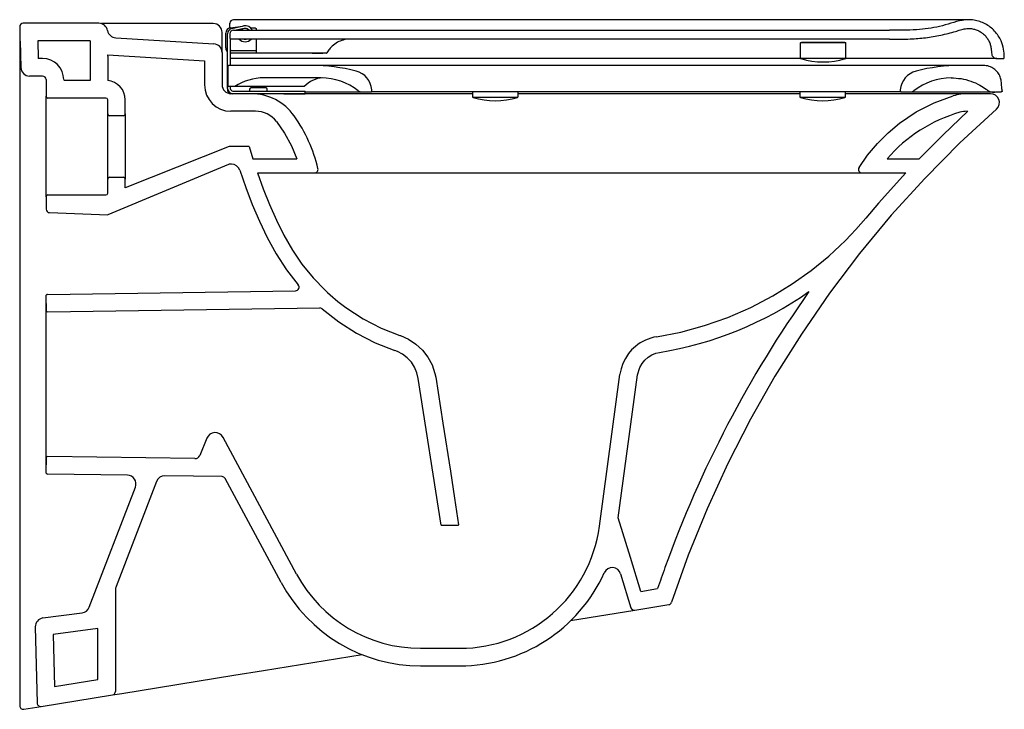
# Model space of a CAD drawing. Header units: millimetres. Extents: x 4696.423 to 4696.982, y 1875.544 to 1875.935.
import ezdxf

# ---------------------------------------------------------------- set-up
doc = ezdxf.new("R2010")
doc.units = ezdxf.units.MM
doc.layers.add('indusa', color=3, linetype='Continuous')
doc.layers.add('SANINDUSA', color=3, linetype='Continuous')

msp = doc.modelspace()

# ---------------------------------------------------------------- linework, layer by layer
at = {"layer": 'indusa'}
for p, q in [((4696.467869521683, 1875.933283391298), (4696.424869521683, 1875.933283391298)), ((4696.532869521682, 1875.933068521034), (4696.469319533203, 1875.933068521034)), ((4696.422869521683, 1875.931283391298), (4696.422869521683, 1875.92372063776)), ((4696.537869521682, 1875.925219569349), (4696.537869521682, 1875.928068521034)), ((4696.422869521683, 1875.92372063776), (4696.422869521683, 1875.918560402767)), ((4696.423132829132, 1875.923057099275), (4696.423516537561, 1875.908154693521)), ((4696.462869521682, 1875.923283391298), (4696.433130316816, 1875.923283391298)), ((4696.433130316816, 1875.923283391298), (4696.433387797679, 1875.913283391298)), ((4696.462869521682, 1875.923283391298), (4696.462869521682, 1875.900737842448)), ((4696.477414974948, 1875.925003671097), (4696.533176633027, 1875.921572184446)), ((4696.537869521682, 1875.916581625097), (4696.537869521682, 1875.925219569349)), ((4696.422869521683, 1875.918560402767), (4696.422869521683, 1875.913889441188)), ((4696.537869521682, 1875.916581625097), (4696.537869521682, 1875.898283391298)), ((4696.422869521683, 1875.913889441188), (4696.422869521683, 1875.892449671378)), ((4696.435869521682, 1875.913283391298), (4696.433387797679, 1875.913283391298)), ((4696.472869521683, 1875.91526447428), (4696.527869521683, 1875.911879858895)), ((4696.472869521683, 1875.914505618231), (4696.472869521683, 1875.91526447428)), ((4696.472869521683, 1875.914505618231), (4696.472869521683, 1875.900737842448)), ((4696.527869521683, 1875.911879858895), (4696.527869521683, 1875.898283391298)), ((4696.435869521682, 1875.903283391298), (4696.428514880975, 1875.903283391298)), ((4696.437869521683, 1875.901283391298), (4696.437869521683, 1875.891783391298)), ((4696.462869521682, 1875.900783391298), (4696.447869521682, 1875.900783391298)), ((4696.422869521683, 1875.892449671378), (4696.422869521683, 1875.890918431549)), ((4696.422869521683, 1875.890918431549), (4696.422869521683, 1875.851820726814)), ((4696.437869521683, 1875.834783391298), (4696.437869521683, 1875.891783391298)), ((4696.471869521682, 1875.890783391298), (4696.438869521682, 1875.890783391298)), ((4696.472869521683, 1875.881783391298), (4696.472869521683, 1875.889783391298)), ((4696.482869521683, 1875.881783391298), (4696.482869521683, 1875.889783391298)), ((4696.554369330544, 1875.893283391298), (4696.542869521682, 1875.893283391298)), ((4696.68005651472, 1875.893283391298), (4696.554369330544, 1875.893283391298)), ((4696.866056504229, 1875.893283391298), (4696.706056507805, 1875.893283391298)), ((4696.916931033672, 1875.893283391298), (4696.892056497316, 1875.893283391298)), ((4696.946109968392, 1875.893283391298), (4696.916931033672, 1875.893283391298)), ((4696.961803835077, 1875.893283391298), (4696.946109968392, 1875.893283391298)), ((4696.9744598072, 1875.893283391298), (4696.961803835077, 1875.893283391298)), ((4696.556884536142, 1875.883283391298), (4696.542869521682, 1875.883283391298)), ((4696.472869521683, 1875.844783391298), (4696.472869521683, 1875.881783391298)), ((4696.481869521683, 1875.880783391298), (4696.473869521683, 1875.880783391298)), ((4696.482869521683, 1875.881783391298), (4696.482869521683, 1875.844783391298)), ((4696.541869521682, 1875.863283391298), (4696.482869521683, 1875.839768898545)), ((4696.553313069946, 1875.863283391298), (4696.541869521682, 1875.863283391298)), ((4696.553313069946, 1875.863283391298), (4696.555322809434, 1875.856283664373)), ((4696.555321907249, 1875.856283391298), (4696.580299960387, 1875.856283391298)), ((4696.915721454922, 1875.856283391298), (4696.933819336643, 1875.856283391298)), ((4696.422869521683, 1875.851820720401), (4696.422869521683, 1875.545633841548)), ((4696.541500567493, 1875.853129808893), (4696.472869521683, 1875.824561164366)), ((4696.543150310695, 1875.853283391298), (4696.54226916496, 1875.853283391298)), ((4696.472869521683, 1875.836783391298), (4696.472869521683, 1875.844783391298)), ((4696.473869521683, 1875.845783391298), (4696.481869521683, 1875.845783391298)), ((4696.482869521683, 1875.839768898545), (4696.482869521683, 1875.844783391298)), ((4696.557889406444, 1875.848283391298), (4696.59038244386, 1875.848283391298)), ((4696.59038244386, 1875.848283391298), (4696.901402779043, 1875.848283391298)), ((4696.901402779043, 1875.848283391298), (4696.926231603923, 1875.848283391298)), ((4696.926232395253, 1875.848284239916), (4696.910692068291, 1875.831008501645)), ((4696.437869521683, 1875.834783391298), (4696.437869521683, 1875.827714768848)), ((4696.438869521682, 1875.835783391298), (4696.471869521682, 1875.835783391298)), ((4696.91069206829, 1875.831008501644), (4696.90356692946, 1875.822659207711)), ((4696.439799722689, 1875.825715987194), (4696.472869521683, 1875.824561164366)), ((4696.437737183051, 1875.778282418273), (4696.437737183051, 1875.678284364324)), ((4696.437737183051, 1875.778282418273), (4696.43785481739, 1875.770283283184)), ((4696.438722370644, 1875.779297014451), (4696.579628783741, 1875.781369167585)), ((4696.438869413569, 1875.769298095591), (4696.593301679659, 1875.771569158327)), ((4696.638843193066, 1875.755957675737), (4696.639128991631, 1875.755861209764)), ((4696.662232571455, 1875.648283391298), (4696.649338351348, 1875.731539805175)), ((4696.752232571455, 1875.647569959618), (4696.763895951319, 1875.733878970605)), ((4696.762962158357, 1875.65229628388), (4696.77394574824, 1875.733574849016)), ((4696.580216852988, 1875.620361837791), (4696.538377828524, 1875.698079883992)), ((4696.529240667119, 1875.697546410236), (4696.525157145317, 1875.687873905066)), ((4696.522349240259, 1875.686041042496), (4696.438869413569, 1875.687268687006)), ((4696.43785481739, 1875.686283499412), (4696.437737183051, 1875.678284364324)), ((4696.484047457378, 1875.676603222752), (4696.438722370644, 1875.677269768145)), ((4696.537843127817, 1875.675812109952), (4696.505356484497, 1875.676289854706)), ((4696.46239244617, 1875.601596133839), (4696.488640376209, 1875.669808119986)), ((4696.500616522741, 1875.673086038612), (4696.477622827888, 1875.613331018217)), ((4696.57141170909, 1875.615621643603), (4696.539574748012, 1875.674760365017)), ((4696.662232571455, 1875.648271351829), (4696.672232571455, 1875.648271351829)), ((4696.672232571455, 1875.648283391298), (4696.672232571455, 1875.648455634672)), ((4696.769789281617, 1875.629932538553), (4696.762962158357, 1875.65229628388)), ((4696.775682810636, 1875.610626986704), (4696.769789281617, 1875.629932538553)), ((4696.764282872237, 1875.620570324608), (4696.770149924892, 1875.601351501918)), ((4696.477289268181, 1875.611535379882), (4696.477289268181, 1875.553810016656)), ((4696.775682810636, 1875.610626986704), (4696.785292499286, 1875.612185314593)), ((4696.772382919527, 1875.599961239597), (4696.791669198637, 1875.603088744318)), ((4696.436043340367, 1875.595492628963), (4696.458378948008, 1875.598434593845)), ((4696.73580837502, 1875.59403023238), (4696.772382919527, 1875.599961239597)), ((4696.431697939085, 1875.590406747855), (4696.43281057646, 1875.54719431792)), ((4696.467289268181, 1875.589521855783), (4696.44181044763, 1875.586165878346)), ((4696.44181044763, 1875.586165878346), (4696.442571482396, 1875.556608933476)), ((4696.467289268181, 1875.560617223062), (4696.467289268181, 1875.589521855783)), ((4696.561433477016, 1875.565753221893), (4696.617411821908, 1875.574830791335)), ((4696.650658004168, 1875.578283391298), (4696.672953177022, 1875.578283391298)), ((4696.544617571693, 1875.563026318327), (4696.561433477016, 1875.565753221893)), ((4696.650658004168, 1875.568283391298), (4696.672953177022, 1875.568283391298)), ((4696.442571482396, 1875.556608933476), (4696.467289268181, 1875.560617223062)), ((4696.480854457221, 1875.552686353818), (4696.544617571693, 1875.563026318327)), ((4696.475609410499, 1875.551835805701), (4696.480854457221, 1875.552686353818)), ((4696.435130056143, 1875.545271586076), (4696.475609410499, 1875.551835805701)), ((4696.425189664, 1875.543659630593), (4696.435130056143, 1875.545271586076))]:
    msp.add_line(p, q, dxfattribs=at)
at = {"layer": 'indusa', "flags": 128}
for points in [[(4696.899707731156, 1875.851344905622), (4696.904615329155, 1875.858444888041), (4696.910147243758, 1875.865068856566), (4696.916203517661, 1875.871117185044), (4696.922781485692, 1875.876596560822), (4696.932259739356, 1875.88293880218), (4696.942477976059, 1875.888121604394), (4696.953278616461, 1875.892046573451)], [(4696.977772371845, 1875.884538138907), (4696.956967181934, 1875.86530398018), (4696.937050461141, 1875.845190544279), (4696.918022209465, 1875.824197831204), (4696.90000609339, 1875.802476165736), (4696.882977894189, 1875.780005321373), (4696.86693761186, 1875.756785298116), (4696.851925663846, 1875.732876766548), (4696.837992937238, 1875.708356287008), (4696.825139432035, 1875.683223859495), (4696.813348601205, 1875.657432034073), (4696.802718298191, 1875.631169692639), (4696.793248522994, 1875.604436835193)], [(4696.961456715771, 1875.883283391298), (4696.947429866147, 1875.869979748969), (4696.933819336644, 1875.856283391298)], [(4696.568735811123, 1875.87747835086), (4696.573338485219, 1875.870842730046), (4696.577209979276, 1875.863747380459), (4696.580299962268, 1875.856283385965)], [(4696.547913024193, 1875.849805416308), (4696.551251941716, 1875.840024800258), (4696.554968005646, 1875.830398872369), (4696.559061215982, 1875.820927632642), (4696.563554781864, 1875.811562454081), (4696.568547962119, 1875.802319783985), (4696.574402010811, 1875.793280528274), (4696.581121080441, 1875.784666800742)], [(4696.557889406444, 1875.848283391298), (4696.561161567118, 1875.83920729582), (4696.564772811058, 1875.830275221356), (4696.568723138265, 1875.821487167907), (4696.573012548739, 1875.812843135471), (4696.577763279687, 1875.804469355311), (4696.583251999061, 1875.796417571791), (4696.589508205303, 1875.788737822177), (4696.596404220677, 1875.781616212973)], [(4696.78474125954, 1875.755220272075), (4696.798463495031, 1875.757911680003), (4696.811946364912, 1875.761579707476), (4696.825211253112, 1875.766234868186), (4696.838152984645, 1875.771858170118), (4696.850652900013, 1875.778401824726), (4696.861818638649, 1875.785282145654), (4696.872458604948, 1875.792868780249), (4696.882484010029, 1875.801079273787), (4696.885708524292, 1875.80396891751), (4696.888872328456, 1875.806933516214), (4696.891975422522, 1875.809973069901), (4696.894989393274, 1875.813059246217), (4696.897907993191, 1875.816185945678), (4696.900762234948, 1875.81938840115), (4696.903557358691, 1875.822647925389)], [(4696.594636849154, 1875.771084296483), (4696.604123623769, 1875.763670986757), (4696.614283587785, 1875.757204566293), (4696.624877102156, 1875.751805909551), (4696.635939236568, 1875.747439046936)], [(4696.608243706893, 1875.771788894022), (4696.617958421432, 1875.765473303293), (4696.628199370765, 1875.76018152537), (4696.638843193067, 1875.755957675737)], [(4696.639128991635, 1875.755861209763), (4696.64376951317, 1875.753858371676), (4696.648011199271, 1875.75110993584), (4696.651727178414, 1875.747683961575), (4696.654820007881, 1875.743686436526), (4696.657192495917, 1875.73922357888), (4696.658787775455, 1875.734427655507), (4696.659320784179, 1875.732366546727)], [(4696.772682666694, 1875.749750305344), (4696.770536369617, 1875.747739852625), (4696.768703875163, 1875.74562940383), (4696.76695223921, 1875.742963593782), (4696.765554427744, 1875.740096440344), (4696.764533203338, 1875.737074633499), (4696.763905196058, 1875.733947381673)], [(4696.649338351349, 1875.731539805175), (4696.648542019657, 1875.734813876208), (4696.647211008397, 1875.737909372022), (4696.645375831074, 1875.740735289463), (4696.643095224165, 1875.743215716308), (4696.640428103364, 1875.745274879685), (4696.637455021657, 1875.746860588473), (4696.63600494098, 1875.747416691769)], [(4696.77394574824, 1875.733574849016), (4696.775186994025, 1875.737842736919), (4696.776435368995, 1875.74004000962), (4696.778032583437, 1875.741998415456), (4696.779937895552, 1875.743658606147), (4696.782093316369, 1875.744977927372), (4696.784209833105, 1875.745842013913), (4696.786432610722, 1875.746376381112)], [(4696.659320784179, 1875.732366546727), (4696.663343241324, 1875.706153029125), (4696.667551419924, 1875.678810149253), (4696.669890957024, 1875.663632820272), (4696.672232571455, 1875.648455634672)]]:
    msp.add_lwpolyline(points, dxfattribs=at)
at = {"layer": 'indusa'}
for centre, radius, start, end in [((4696.424869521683, 1875.931283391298), 0.00200000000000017, 90, 180), ((4696.467869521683, 1875.928283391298), 0.005000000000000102, 9.850846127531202, 90), ((4696.532869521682, 1875.928068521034), 0.005, 0, 90), ((4696.477722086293, 1875.929994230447), 0.005000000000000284, 189.8508461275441, 266.4785466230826), ((4696.423369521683, 1875.92372063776), 0.0005000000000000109, 180, 222.563605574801), ((4696.422632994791, 1875.923044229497), 0.0005000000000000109, 1.47493079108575, 42.563605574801), ((4696.532869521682, 1875.916581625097), 0.005, 0, 86.47854662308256), ((4696.435869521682, 1875.901283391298), 0.01200000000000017, 0, 90), ((4696.428514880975, 1875.908283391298), 0.005, 181.4749307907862, 270), ((4696.435869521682, 1875.901283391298), 0.00200000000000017, 0, 90), ((4696.471869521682, 1875.889783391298), 0.01100000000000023, 0, 84.78409142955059), ((4696.542869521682, 1875.898283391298), 0.015, 180, 270), ((4696.542869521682, 1875.898283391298), 0.005, 180, 270), ((4696.438869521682, 1875.891783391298), 0.0009999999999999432, 180, 270), ((4696.471869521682, 1875.889783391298), 0.001000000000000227, 0, 90), ((4696.554369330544, 1875.863283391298), 0.03, 35.32294933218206, 90), ((4696.961803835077, 1875.863283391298), 0.03, 90, 106.5094785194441), ((4696.9744598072, 1875.888283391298), 0.00500000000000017, 311.491805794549, 90), ((4696.556884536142, 1875.868283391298), 0.015, 37.80654453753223, 90), ((4696.980312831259, 1875.800857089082), 0.08511234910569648, 105.9100149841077, 139.3668806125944), ((4696.961092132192, 1875.868283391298), 0.015, 90, 105.9060887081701), ((4696.473869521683, 1875.881783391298), 0.0009999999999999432, 180, 270), ((4696.481869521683, 1875.881783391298), 0.001000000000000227, 270, 0), ((4696.509011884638, 1875.831140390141), 0.08559199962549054, 13.23849147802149, 35.32341702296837), ((4696.54226916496, 1875.851283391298), 0.00200000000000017, 90, 112.6002116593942), ((4696.543150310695, 1875.848283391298), 0.005, 17.72237367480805, 90), ((4696.59038244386, 1875.850283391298), 0.001999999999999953, 270, 13.23772672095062), ((4696.901402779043, 1875.850283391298), 0.001999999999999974, 147.9433703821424, 270), ((4696.473869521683, 1875.844783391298), 0.0009999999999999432, 90, 180), ((4696.481869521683, 1875.844783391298), 0.001000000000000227, 0, 90), ((4696.438869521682, 1875.834783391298), 0.0009999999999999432, 90, 180), ((4696.471869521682, 1875.836783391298), 0.001000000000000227, 270, 0), ((4696.439869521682, 1875.827714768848), 0.00199999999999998, 180, 267.9999999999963), ((4696.579599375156, 1875.783368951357), 0.002000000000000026, 270.8425242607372, 40.4605772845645), ((4696.676529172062, 1875.866101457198), 0.1164378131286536, 226.5173299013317, 234.0941983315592), ((4696.438737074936, 1875.778297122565), 0.001000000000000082, 90.84252426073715, 180.8425242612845), ((4696.754132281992, 1875.947542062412), 0.2037423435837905, 279.121883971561, 305.0980968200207), ((4697.403401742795, 1875.40330885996), 0.6524481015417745, 144.6445211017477, 160.2120334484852), ((4696.438854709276, 1875.770297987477), 0.001000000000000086, 180.8425242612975, 270.8425242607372), ((4696.593331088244, 1875.769569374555), 0.001999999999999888, 49.24087178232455, 90.84252426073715), ((4696.788670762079, 1875.730531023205), 0.02499999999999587, 99.0432569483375, 129.7563207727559), ((4696.533926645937, 1875.695802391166), 0.005, 27.09701737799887, 159.585831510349), ((4696.438854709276, 1875.68626879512), 0.001000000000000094, 89.15747573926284, 179.1574757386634), ((4696.522393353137, 1875.689040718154), 0.003, 269.1574757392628, 337.1115841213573), ((4696.438737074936, 1875.678269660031), 0.001000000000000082, 179.1574757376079, 269.1574757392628), ((4696.483973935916, 1875.671603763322), 0.005000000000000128, 338.9533058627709, 89.15747573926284), ((4696.505282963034, 1875.671290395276), 0.004999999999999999, 89.15747573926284, 158.9533058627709), ((4696.537813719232, 1875.67381232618), 0.002000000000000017, 28.29552367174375, 89.15747573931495), ((4696.672953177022, 1875.658283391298), 0.07999999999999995, 270, 352.3039482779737), ((4696.650658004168, 1875.658283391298), 0.0799999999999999, 208.2955236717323, 270), ((4696.672953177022, 1875.658283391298), 0.08999999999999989, 270, 335.6476625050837), ((4696.759500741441, 1875.619110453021), 0.005000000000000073, 16.97619255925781, 155.6476625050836), ((4697.403431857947, 1875.403303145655), 0.6524783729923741, 160.212456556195, 161.3288175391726), ((4696.650658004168, 1875.658283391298), 0.09000000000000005, 208.2955236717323, 270), ((4696.482289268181, 1875.611535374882), 0.005000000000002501, 158.9533058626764, 180), ((4696.79134905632, 1875.605062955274), 0.002000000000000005, 279.2110265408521, 341.7562601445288), ((4696.457726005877, 1875.603391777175), 0.00500000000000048, 277.5035965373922, 338.9533058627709), ((4696.772062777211, 1875.601935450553), 0.002000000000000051, 196.9761925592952, 279.2110265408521), ((4696.436696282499, 1875.590535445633), 0.005000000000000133, 97.5035965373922, 181.4749307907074), ((4696.475289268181, 1875.553810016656), 0.0020000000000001, 279.2110265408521, 0), ((4696.434809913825, 1875.547245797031), 0.00199999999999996, 181.4749307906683, 279.2110265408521), ((4696.424869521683, 1875.545633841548), 0.002000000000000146, 180, 279.2110265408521)]:
    msp.add_arc(centre, radius, start, end, dxfattribs=at)
at = {"layer": 'SANINDUSA'}
for p, q in [((4696.544309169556, 1875.935233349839), (4696.54431115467, 1875.935281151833)), ((4696.539997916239, 1875.919283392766), (4696.539997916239, 1875.927675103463)), ((4696.540997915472, 1875.896283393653), (4696.540997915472, 1875.927360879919)), ((4696.542310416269, 1875.927284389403), (4696.542310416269, 1875.924784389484)), ((4696.542580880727, 1875.930645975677), (4696.549528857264, 1875.931621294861)), ((4696.543366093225, 1875.930293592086), (4696.550039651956, 1875.931731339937)), ((4696.544310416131, 1875.929284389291), (4696.917053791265, 1875.929284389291)), ((4696.550355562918, 1875.930264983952), (4696.545803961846, 1875.929284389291)), ((4696.556810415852, 1875.930416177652), (4696.554157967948, 1875.930429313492)), ((4696.542497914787, 1875.924394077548), (4696.542497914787, 1875.909283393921)), ((4696.917053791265, 1875.924284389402), (4696.542810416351, 1875.924284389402)), ((4696.550920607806, 1875.924284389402), (4696.551075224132, 1875.924284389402)), ((4696.557310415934, 1875.916284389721), (4696.557310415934, 1875.924284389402)), ((4696.866310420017, 1875.922034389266), (4696.866310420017, 1875.913652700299)), ((4696.866560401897, 1875.922284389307), (4696.873868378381, 1875.922284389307)), ((4696.873868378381, 1875.922284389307), (4696.89206040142, 1875.922284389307)), ((4696.892310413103, 1875.913652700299), (4696.892310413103, 1875.922034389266)), ((4696.542497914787, 1875.916325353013), (4696.5429979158, 1875.916283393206)), ((4696.5429979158, 1875.917783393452), (4696.557310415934, 1875.917783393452)), ((4696.557275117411, 1875.916283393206), (4696.5429979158, 1875.916283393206)), ((4696.589129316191, 1875.916284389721), (4696.557369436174, 1875.916284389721)), ((4696.588997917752, 1875.916283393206), (4696.557404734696, 1875.916283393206)), ((4696.588997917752, 1875.916283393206), (4696.588997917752, 1875.916284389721)), ((4696.588997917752, 1875.916283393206), (4696.59499791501, 1875.916283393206)), ((4696.891956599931, 1875.913174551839), (4696.866664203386, 1875.913174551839)), ((4696.97801971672, 1875.913284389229), (4696.981751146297, 1875.913284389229)), ((4696.5410565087, 1875.908783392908), (4696.5410565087, 1875.897783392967)), ((4696.589022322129, 1875.909283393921), (4696.541556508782, 1875.909283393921)), ((4696.744556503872, 1875.909283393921), (4696.589022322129, 1875.909283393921)), ((4696.801556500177, 1875.909283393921), (4696.744556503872, 1875.909283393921)), ((4696.957090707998, 1875.909283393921), (4696.801556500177, 1875.909283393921)), ((4696.95858085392, 1875.909283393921), (4696.957090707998, 1875.909283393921)), ((4696.594056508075, 1875.902283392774), (4696.5616396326, 1875.902283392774)), ((4696.54505650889, 1875.897283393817), (4696.541556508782, 1875.897283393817)), ((4696.542497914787, 1875.897283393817), (4696.542497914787, 1875.896283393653)), ((4696.543997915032, 1875.894783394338), (4696.572997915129, 1875.894783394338)), ((4696.546556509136, 1875.897283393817), (4696.54505650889, 1875.897283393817)), ((4696.573056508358, 1875.897283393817), (4696.546556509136, 1875.897283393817)), ((4696.553497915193, 1875.895783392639), (4696.553497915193, 1875.894783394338)), ((4696.554497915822, 1875.896783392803), (4696.562497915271, 1875.896783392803)), ((4696.563497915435, 1875.894783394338), (4696.563497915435, 1875.895783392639)), ((4696.572997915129, 1875.894783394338), (4696.584997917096, 1875.894783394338)), ((4696.584556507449, 1875.897283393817), (4696.573056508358, 1875.897283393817)), ((4696.584997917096, 1875.893283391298), (4696.584997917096, 1875.894783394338)), ((4696.617051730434, 1875.894283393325), (4696.622510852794, 1875.894283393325)), ((4696.744556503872, 1875.894283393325), (4696.622510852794, 1875.894283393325)), ((4696.623008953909, 1875.894826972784), (4696.62294633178, 1875.89554272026)), ((4696.68005651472, 1875.894283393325), (4696.68005651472, 1875.891651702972)), ((4696.706056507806, 1875.891651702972), (4696.706056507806, 1875.894283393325)), ((4696.801556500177, 1875.894283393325), (4696.744556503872, 1875.894283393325)), ((4696.923602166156, 1875.894283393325), (4696.801556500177, 1875.894283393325)), ((4696.86605650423, 1875.894283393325), (4696.86605650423, 1875.891651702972)), ((4696.892056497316, 1875.891651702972), (4696.892056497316, 1875.894283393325)), ((4696.923166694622, 1875.89554272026), (4696.923104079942, 1875.894826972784)), ((4696.923602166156, 1875.894283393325), (4696.929061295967, 1875.894283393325)), ((4696.572997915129, 1875.893283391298), (4696.543997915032, 1875.893283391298)), ((4696.572997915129, 1875.893283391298), (4696.584997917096, 1875.893283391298)), ((4696.705702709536, 1875.891173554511), (4696.680410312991, 1875.891173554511)), ((4696.891702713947, 1875.891173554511), (4696.866410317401, 1875.891173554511))]:
    msp.add_line(p, q, dxfattribs=at)
at = {"layer": 'SANINDUSA', "flags": 128}
for points in [[(4696.550442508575, 1875.924284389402), (4696.551442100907, 1875.924265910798), (4696.551553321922, 1875.924284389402)], [(4696.5429979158, 1875.917783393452), (4696.542705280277, 1875.917812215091), (4696.542497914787, 1875.917869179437)]]:
    msp.add_lwpolyline(points, dxfattribs=at)
at = {"layer": 'SANINDUSA'}
for centre, radius, start, end in [((4696.544310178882, 1875.93327995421), 0.001999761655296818, 90.26019959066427, 180.2344138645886), ((4696.54299791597, 1875.927675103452), 0.003000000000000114, 97.99065663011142, 180), ((4696.543997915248, 1875.927360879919), 0.003000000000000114, 102.157944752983, 180), ((4696.544310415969, 1875.927284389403), 0.00200000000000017, 90, 180), ((4696.55099791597, 1875.927283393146), 0.003000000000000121, 41.83584753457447, 138.1641524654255), ((4696.550997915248, 1875.927283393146), 0.004550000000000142, 26.0898066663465, 102.157944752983), ((4696.550997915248, 1875.927283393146), 0.00305000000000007, 41.00040371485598, 102.157944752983), ((4696.54281041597, 1875.924784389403), 0.0005000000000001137, 180, 270), ((4696.550997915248, 1875.927283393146), 0.004550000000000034, 221.232923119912, 318.767076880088), ((4696.610576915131, 1875.909284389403), 0.01500000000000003, 90, 105.2841520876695), ((4696.86656041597, 1875.922034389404), 0.0002500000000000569, 90, 180), ((4696.89206041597, 1875.922034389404), 0.0002499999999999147, 0, 90), ((4696.54299791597, 1875.919283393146), 0.003000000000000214, 180, 228.1896666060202), ((4696.597006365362, 1875.916784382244), 0.0004999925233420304, 269.9998778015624, 332.0448308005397), ((4696.54281041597, 1875.913784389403), 0.0004999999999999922, 231.3177065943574, 270), ((4696.86681041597, 1875.913652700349), 0.0005000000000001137, 180, 252.9984448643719), ((4696.87931041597, 1875.954534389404), 0.04325000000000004, 252.9984448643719, 287.0015551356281), ((4696.891810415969, 1875.913652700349), 0.0004999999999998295, 287.0015551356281, 0), ((4696.541556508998, 1875.908783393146), 0.0004999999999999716, 90, 180), ((4696.589022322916, 1875.809283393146), 0.1000000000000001, 75.54288009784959, 90), ((4696.610991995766, 1875.894496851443), 0.01200000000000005, 4.999999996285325, 75.54288009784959), ((4696.935121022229, 1875.894496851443), 0.01200000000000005, 104.4571199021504, 175.0000000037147), ((4696.957090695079, 1875.809283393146), 0.1, 90, 104.4571199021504), ((4696.561639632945, 1875.872283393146), 0.02999999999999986, 90, 123.5573097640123), ((4696.595736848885, 1875.887283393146), 0.01499999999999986, 92.56122283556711, 138.1896850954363), ((4696.594056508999, 1875.868234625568), 0.03404876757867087, 51.63459771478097, 90), ((4696.952056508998, 1875.868234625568), 0.03404876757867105, 90, 128.365402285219), ((4696.543997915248, 1875.896283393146), 0.003000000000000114, 180, 270), ((4696.541556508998, 1875.897783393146), 0.0005000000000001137, 180, 270), ((4696.543997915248, 1875.896283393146), 0.001500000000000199, 180, 270), ((4696.554497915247, 1875.895783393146), 0.0009999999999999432, 90, 180), ((4696.562497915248, 1875.895783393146), 0.001000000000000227, 0, 90), ((4696.617051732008, 1875.897283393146), 0.002999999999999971, 231.634597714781, 270), ((4696.622510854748, 1875.894783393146), 0.000499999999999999, 270, 4.999999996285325), ((4696.923602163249, 1875.894783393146), 0.000499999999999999, 175.0000000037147, 270), ((4696.929061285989, 1875.897283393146), 0.002999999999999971, 270, 308.365402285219), ((4696.680556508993, 1875.891651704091), 0.0005000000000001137, 180, 252.9984448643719), ((4696.693056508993, 1875.932533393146), 0.04325000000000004, 252.9984448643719, 287.0015551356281), ((4696.705556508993, 1875.891651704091), 0.0004999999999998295, 287.0015551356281, 0), ((4696.866556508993, 1875.891651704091), 0.0005000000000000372, 180, 252.9984448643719), ((4696.879056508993, 1875.932533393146), 0.04325000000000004, 252.9984448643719, 287.0015551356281), ((4696.891556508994, 1875.891651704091), 0.0005000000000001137, 287.0015551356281, 0)]:
    msp.add_arc(centre, radius, start, end, dxfattribs=at)
for points, knots in [([(4696.542310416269, 1875.93055036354), (4696.542310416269, 1875.930609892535), (4696.542310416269, 1875.930958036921), (4696.542310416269, 1875.931979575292), (4696.542310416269, 1875.932975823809), (4696.542310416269, 1875.933353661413), (4696.542310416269, 1875.933252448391), (4696.542310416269, 1875.93323269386)], [0, 0, 0, 0, 0.06622673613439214, 0.3873148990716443, 0.7077352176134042, 0.942956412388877, 1, 1, 1, 1]), ([(4696.962048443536, 1875.935284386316), (4696.961827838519, 1875.935284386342), (4696.961397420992, 1875.935284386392), (4696.960216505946, 1875.935284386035), (4696.958119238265, 1875.935284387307), (4696.95519240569, 1875.935284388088), (4696.951718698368, 1875.93528438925), (4696.947900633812, 1875.935284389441), (4696.943901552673, 1875.935284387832), (4696.939854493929, 1875.935284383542), (4696.935882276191, 1875.935284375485), (4696.932094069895, 1875.935284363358), (4696.928547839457, 1875.935284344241), (4696.925172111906, 1875.935284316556), (4696.921847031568, 1875.935284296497), (4696.918481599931, 1875.935284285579), (4696.915085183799, 1875.935284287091), (4696.910591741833, 1875.93528429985), (4696.904970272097, 1875.935284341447), (4696.898096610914, 1875.935284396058), (4696.891040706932, 1875.935284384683), (4696.882752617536, 1875.935284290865), (4696.872964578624, 1875.935284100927), (4696.861578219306, 1875.935283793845), (4696.85088248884, 1875.935283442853), (4696.841030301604, 1875.93528307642), (4696.831944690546, 1875.93528272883), (4696.822045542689, 1875.935282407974), (4696.811169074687, 1875.935282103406), (4696.799369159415, 1875.935281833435), (4696.786583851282, 1875.935281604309), (4696.772759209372, 1875.935281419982), (4696.757791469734, 1875.93528128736), (4696.741549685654, 1875.935281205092), (4696.723999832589, 1875.935281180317), (4696.705111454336, 1875.935281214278), (4696.684967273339, 1875.935281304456), (4696.66356186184, 1875.935281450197), (4696.641042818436, 1875.935281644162), (4696.617434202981, 1875.935281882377), (4696.592768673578, 1875.935282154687), (4696.568261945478, 1875.935282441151), (4696.551980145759, 1875.935282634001), (4696.544311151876, 1875.935282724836)], [0, 0, 0, 0, 0.02506675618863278, 0.04890718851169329, 0.07179226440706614, 0.09372414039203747, 0.1144701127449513, 0.1338385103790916, 0.1517196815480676, 0.1680565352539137, 0.1828080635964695, 0.1959432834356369, 0.2074325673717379, 0.2177038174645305, 0.2277219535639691, 0.2375132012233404, 0.2470713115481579, 0.2563909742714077, 0.2742975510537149, 0.2912117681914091, 0.3078606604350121, 0.3250464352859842, 0.3487333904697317, 0.3732143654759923, 0.3983522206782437, 0.4155555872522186, 0.4335102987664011, 0.4531406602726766, 0.4745009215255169, 0.4977906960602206, 0.5227606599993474, 0.5499300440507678, 0.5793485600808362, 0.6110607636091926, 0.6457464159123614, 0.6828837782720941, 0.7224965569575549, 0.7645967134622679, 0.8091823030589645, 0.855373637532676, 0.9039108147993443, 0.9547404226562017, 1, 1, 1, 1]), ([(4696.982249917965, 1875.913827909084), (4696.982148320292, 1875.915415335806), (4696.98194307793, 1875.918622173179), (4696.980731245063, 1875.922815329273), (4696.978893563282, 1875.926235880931), (4696.976827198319, 1875.928898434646), (4696.974319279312, 1875.931195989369), (4696.971487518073, 1875.933023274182), (4696.968360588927, 1875.934362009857), (4696.965083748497, 1875.935146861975), (4696.961689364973, 1875.935382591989), (4696.95723613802, 1875.934887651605), (4696.951903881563, 1875.933237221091), (4696.945533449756, 1875.931370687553), (4696.93897965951, 1875.930271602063), (4696.932050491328, 1875.929462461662), (4696.92472438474, 1875.929237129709), (4696.919612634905, 1875.929268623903), (4696.917053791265, 1875.929284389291)], [0, 0, 0, 0, 0.06072357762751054, 0.1226706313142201, 0.1650071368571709, 0.2085710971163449, 0.2509076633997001, 0.2944719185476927, 0.3368082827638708, 0.3803722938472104, 0.4227087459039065, 0.4662729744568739, 0.5508587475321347, 0.63550738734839, 0.7200114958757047, 0.8045152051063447, 0.9021440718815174, 1, 1, 1, 1]), ([(4696.556810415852, 1875.930416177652), (4696.556866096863, 1875.930413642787), (4696.556978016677, 1875.930408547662), (4696.557126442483, 1875.930376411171), (4696.557239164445, 1875.930330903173), (4696.557301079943, 1875.930280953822), (4696.557307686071, 1875.930248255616), (4696.557310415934, 1875.930234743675)], [0, 0, 0, 0, 0.206215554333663, 0.4144969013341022, 0.6274066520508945, 0.846032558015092, 1, 1, 1, 1]), ([(4696.557310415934, 1875.929284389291), (4696.557310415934, 1875.929337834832), (4696.557310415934, 1875.929442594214), (4696.557310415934, 1875.929830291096), (4696.557310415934, 1875.930107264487), (4696.557310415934, 1875.930234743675)], [0, 0, 0, 0, 0.3598624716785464, 0.7053716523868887, 1, 1, 1, 1]), ([(4696.917053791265, 1875.924284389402), (4696.920986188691, 1875.924244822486), (4696.927818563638, 1875.924176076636), (4696.937548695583, 1875.924963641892), (4696.94615367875, 1875.926406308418), (4696.952754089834, 1875.928064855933), (4696.957376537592, 1875.929537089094), (4696.960207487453, 1875.930254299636), (4696.962889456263, 1875.93038994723), (4696.965280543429, 1875.929935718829), (4696.967339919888, 1875.929192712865), (4696.969261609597, 1875.928098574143), (4696.970956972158, 1875.926711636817), (4696.972409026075, 1875.925044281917), (4696.973548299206, 1875.92317372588), (4696.974371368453, 1875.921120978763), (4696.974778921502, 1875.919123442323), (4696.974938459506, 1875.917304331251), (4696.974970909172, 1875.915872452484), (4696.975381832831, 1875.914729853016), (4696.976048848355, 1875.913952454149), (4696.976954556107, 1875.913396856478), (4696.977656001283, 1875.913322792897), (4696.97801971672, 1875.913284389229)], [0, 0, 0, 0, 0.1647581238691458, 0.2862603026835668, 0.408606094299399, 0.5301086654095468, 0.5710777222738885, 0.6119886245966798, 0.6522392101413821, 0.6824037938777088, 0.7134434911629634, 0.7436080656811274, 0.7746474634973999, 0.8048122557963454, 0.8358515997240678, 0.8660163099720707, 0.8970557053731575, 0.9208728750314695, 0.942622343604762, 0.9566961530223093, 0.9707699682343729, 0.9848435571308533, 1, 1, 1, 1]), ([(4696.606622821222, 1875.923753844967), (4696.605541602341, 1875.92338347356), (4696.603356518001, 1875.922634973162), (4696.600783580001, 1875.920771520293), (4696.59877752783, 1875.918731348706), (4696.597894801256, 1875.917283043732), (4696.597448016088, 1875.916549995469)], [0, 0, 0, 0, 0.325023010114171, 0.6568537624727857, 0.8263192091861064, 0.9999999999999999, 0.9999999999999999, 0.9999999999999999, 0.9999999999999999]), ([(4696.8916148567, 1875.922284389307), (4696.891497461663, 1875.922284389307), (4696.891259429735, 1875.922284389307), (4696.890532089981, 1875.922284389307), (4696.889457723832, 1875.922284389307), (4696.88821927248, 1875.922284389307), (4696.886709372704, 1875.922284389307), (4696.884993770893, 1875.922284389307), (4696.883093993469, 1875.922284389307), (4696.88109686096, 1875.922284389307), (4696.879026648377, 1875.922284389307), (4696.876980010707, 1875.922284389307), (4696.874979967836, 1875.922284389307), (4696.873119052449, 1875.922284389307), (4696.871416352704, 1875.922284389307), (4696.869949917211, 1875.922284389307), (4696.868738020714, 1875.922284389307), (4696.867827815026, 1875.922284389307), (4696.867268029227, 1875.922284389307), (4696.867027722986, 1875.922284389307), (4696.867080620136, 1875.922284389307), (4696.867088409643, 1875.922284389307)], [0, 0, 0, 0, 0.07144452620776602, 0.1448619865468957, 0.1963180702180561, 0.249296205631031, 0.3011510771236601, 0.3545367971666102, 0.4066878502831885, 0.4603725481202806, 0.5126754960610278, 0.566506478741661, 0.6188099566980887, 0.6726288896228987, 0.7249337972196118, 0.7787541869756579, 0.831059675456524, 0.88489014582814, 0.937045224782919, 0.9907294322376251, 0.9999999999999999, 0.9999999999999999, 0.9999999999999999, 0.9999999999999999]), ([(4696.557369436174, 1875.916284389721), (4696.557345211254, 1875.916284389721), (4696.557313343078, 1875.916284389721), (4696.557310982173, 1875.916284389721), (4696.557310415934, 1875.916284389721)], [0, 0, 0, 0, 0.7601602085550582, 1, 1, 1, 1]), ([(4696.597006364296, 1875.916284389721), (4696.596957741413, 1875.916284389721), (4696.596858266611, 1875.916284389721), (4696.595894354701, 1875.916284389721), (4696.594208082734, 1875.916284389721), (4696.591862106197, 1875.916284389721), (4696.590123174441, 1875.916284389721), (4696.589129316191, 1875.916284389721)], [0, 0, 0, 0, 0.189906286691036, 0.3885185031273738, 0.5883331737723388, 0.7647185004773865, 0.9999999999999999, 0.9999999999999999, 0.9999999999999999, 0.9999999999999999]), ([(4696.866433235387, 1875.913284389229), (4696.866316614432, 1875.913284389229), (4696.862157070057, 1875.913284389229), (4696.853928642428, 1875.913284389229), (4696.841906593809, 1875.913284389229), (4696.83014690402, 1875.913284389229), (4696.818507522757, 1875.913284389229), (4696.807001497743, 1875.913284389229), (4696.778454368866, 1875.913284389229), (4696.732683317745, 1875.913284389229), (4696.669591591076, 1875.913284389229), (4696.606261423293, 1875.913284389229), (4696.563976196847, 1875.913284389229), (4696.542810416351, 1875.913284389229)], [0, 0, 0, 0, 0.001172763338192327, 0.04182919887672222, 0.07945152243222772, 0.1162294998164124, 0.1520999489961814, 0.1873931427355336, 0.2224678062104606, 0.415517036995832, 0.6096783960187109, 0.8046253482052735, 1, 1, 1, 1]), ([(4696.97801971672, 1875.913284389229), (4696.977807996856, 1875.913284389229), (4696.977382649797, 1875.913284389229), (4696.976290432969, 1875.913284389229), (4696.974262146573, 1875.913284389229), (4696.971048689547, 1875.913284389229), (4696.966775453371, 1875.913284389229), (4696.961603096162, 1875.913284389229), (4696.955619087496, 1875.913284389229), (4696.948880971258, 1875.913284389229), (4696.941275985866, 1875.913284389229), (4696.932862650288, 1875.913284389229), (4696.923524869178, 1875.913284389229), (4696.913264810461, 1875.913284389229), (4696.902751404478, 1875.913284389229), (4696.895464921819, 1875.913284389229), (4696.892122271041, 1875.913284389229)], [0, 0, 0, 0, 0.06736536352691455, 0.1353376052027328, 0.2047564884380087, 0.2761894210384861, 0.3492616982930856, 0.4234607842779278, 0.4941708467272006, 0.5655014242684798, 0.6373771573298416, 0.7096172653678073, 0.7819867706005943, 0.8587789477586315, 0.9352152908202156, 1, 1, 1, 1]), ([(4696.981751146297, 1875.913284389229), (4696.981807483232, 1875.913289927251), (4696.98192016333, 1875.913301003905), (4696.982070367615, 1875.913387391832), (4696.982183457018, 1875.913514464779), (4696.982249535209, 1875.913668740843), (4696.982249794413, 1875.913776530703), (4696.982249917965, 1875.913827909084)], [0, 0, 0, 0, 0.2037899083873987, 0.4076023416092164, 0.6112923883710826, 0.8147212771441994, 1, 1, 1, 1]), ([(4696.98100894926, 1875.894826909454), (4696.980936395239, 1875.895635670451), (4696.980791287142, 1875.89725319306), (4696.980604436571, 1875.899699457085), (4696.980265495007, 1875.902300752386), (4696.979045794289, 1875.904867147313), (4696.977060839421, 1875.90709408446), (4696.974365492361, 1875.908732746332), (4696.971220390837, 1875.90940156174), (4696.968003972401, 1875.909252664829), (4696.964862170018, 1875.909291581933), (4696.961721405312, 1875.909281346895), (4696.959627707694, 1875.909282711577), (4696.95858085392, 1875.909283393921)], [0, 0, 0, 0, 0.07579526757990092, 0.1515905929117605, 0.2294092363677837, 0.3190943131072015, 0.4121087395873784, 0.5044376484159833, 0.6088322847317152, 0.7067599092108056, 0.8045062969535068, 0.902252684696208, 1, 1, 1, 1]), ([(4696.9520564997, 1875.902283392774), (4696.953932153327, 1875.902192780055), (4696.957710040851, 1875.902010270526), (4696.963245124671, 1875.900562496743), (4696.967984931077, 1875.898421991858), (4696.971306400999, 1875.896467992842), (4696.973172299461, 1875.894828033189), (4696.975126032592, 1875.894036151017), (4696.977633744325, 1875.894358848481), (4696.9795515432, 1875.894308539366), (4696.980510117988, 1875.894283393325)], [0, 0, 0, 0, 0.1860310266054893, 0.3746983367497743, 0.5633954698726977, 0.7014311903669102, 0.7550830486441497, 0.8090074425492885, 0.9045360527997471, 0.9999999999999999, 0.9999999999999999, 0.9999999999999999, 0.9999999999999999]), ([(4696.5410565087, 1875.894762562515), (4696.5410565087, 1875.894776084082), (4696.5410565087, 1875.894791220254), (4696.5410565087, 1875.894995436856), (4696.5410565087, 1875.895305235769), (4696.5410565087, 1875.89559133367), (4696.5410565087, 1875.89569336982)], [0, 0, 0, 0, 0.318371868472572, 0.3563885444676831, 0.6626758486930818, 0.8325991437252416, 0.8325991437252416, 0.8325991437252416, 0.8325991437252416]), ([(4696.5410565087, 1875.894783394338), (4696.541064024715, 1875.894717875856), (4696.541079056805, 1875.894586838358), (4696.541194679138, 1875.894421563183), (4696.541359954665, 1875.894305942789), (4696.541490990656, 1875.894290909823), (4696.541556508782, 1875.894283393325)], [0, 0, 0, 0, 0.250000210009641, 0.5000024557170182, 0.7500007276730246, 1, 1, 1, 1]), ([(4696.541556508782, 1875.894283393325), (4696.541561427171, 1875.894283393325), (4696.541569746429, 1875.894283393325), (4696.541736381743, 1875.894283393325), (4696.541804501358, 1875.894283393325)], [0, 0, 0, 0, 0.5912054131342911, 1, 1, 1, 1]), ([(4696.584997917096, 1875.894283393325), (4696.587324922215, 1875.894283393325), (4696.597951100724, 1875.894283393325), (4696.608577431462, 1875.894283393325), (4696.616876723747, 1875.894283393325)], [0, 0, 0, 0, 0.2189879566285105, 1, 1, 1, 1]), ([(4696.929236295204, 1875.894283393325), (4696.929467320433, 1875.894283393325), (4696.933317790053, 1875.894283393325), (4696.93997234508, 1875.894283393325), (4696.94900289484, 1875.894283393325), (4696.95688936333, 1875.894283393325), (4696.963745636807, 1875.894283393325), (4696.969512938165, 1875.894283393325), (4696.973586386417, 1875.894283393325), (4696.976073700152, 1875.894283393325), (4696.976946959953, 1875.894283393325), (4696.977274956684, 1875.894283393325)], [0, 0, 0, 0, 0.009034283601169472, 0.1505733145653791, 0.2921075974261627, 0.4319783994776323, 0.572320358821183, 0.7126388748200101, 0.8524775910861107, 0.9445905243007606, 1, 1, 1, 1]), ([(4696.98100894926, 1875.894826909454), (4696.981008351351, 1875.894770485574), (4696.981007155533, 1875.894657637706), (4696.980934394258, 1875.894501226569), (4696.980817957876, 1875.894376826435), (4696.980673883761, 1875.894302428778), (4696.980566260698, 1875.894283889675), (4696.980514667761, 1875.894283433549), (4696.980510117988, 1875.894283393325)], [0, 0, 0, 0, 0.2030239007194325, 0.4060481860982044, 0.6091710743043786, 0.8125749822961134, 0.9834717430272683, 0.9999999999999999, 0.9999999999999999, 0.9999999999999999, 0.9999999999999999])]:
    msp.add_open_spline(points, degree=3, knots=knots, dxfattribs=at)

doc.saveas('drawing.dxf')
